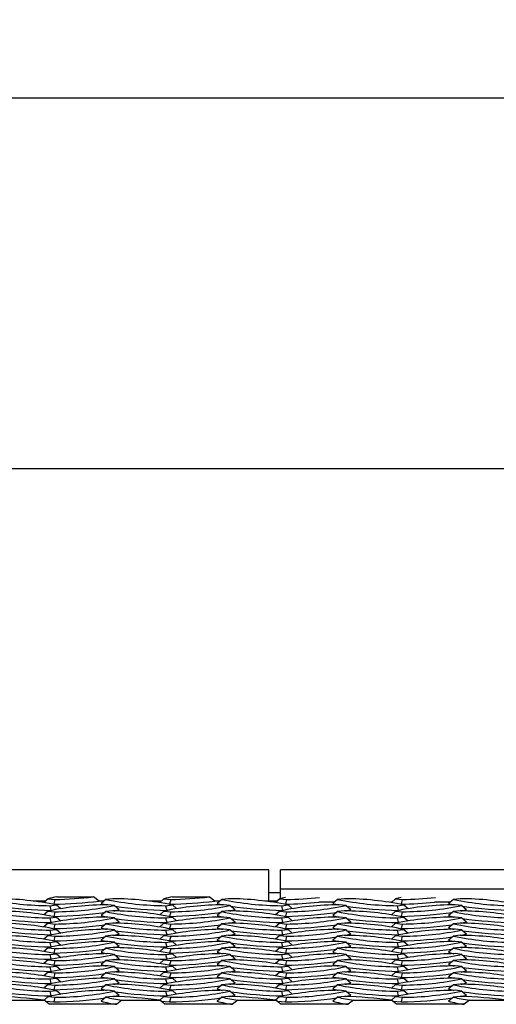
# Model space of a CAD drawing. Extents: x 0 to 17, y 0 to 11.
# Tile 32 of 81: x 10.165 to 10.486, y 4.736 to 5.401. Entities that reach past the tile are written whole.
import ezdxf

# ---------------------------------------------------------------- set-up
doc = ezdxf.new("R2010")
doc.units = 0
doc.header["$LTSCALE"] = 0.5
doc.header["$MEASUREMENT"] = 0
doc.layers.get('0').update_dxf_attribs({"linetype": 'CONTINUOUS'})
doc.layers.get('DEFPOINTS').update_dxf_attribs({"linetype": 'CONTINUOUS'})
doc.layers.add('E66R', color=7, linetype='CONTINUOUS')
doc.styles.add('Arial', font='arial.ttf', dxfattribs={"height": 0.09375})
doc.styles.add('SLDTEXTSTYLE0', font='TXT', dxfattribs={"width": 0.605})
doc.dimstyles.new('SLDDIMSTYLE0', dxfattribs={"dimtxt": 0.125, "dimasz": 0.15, "dimexe": 0, "dimexo": 0.0625, "dimgap": 0.03125, "dimtad": 0, "dimtih": 1, "dimtoh": 1, "dimdec": 3, "dimlfac": 4, "dimrnd": 1e-09, "dimzin": 12, "dimdsep": 46, "dimtxsty": 'SLDTEXTSTYLE0', "dimsah": 1, "dimcen": 0.09, "dimadec": 0, "dimazin": 3, "dimtfac": 1, "dimtdec": 3, "dimtofl": 0, "dimtmove": 0, "dimatfit": 3, "dimfxl": 1, "dimfrac": 2, "dimtolj": 1, "dimtzin": 12, "dimarcsym": 0})

# ---------------------------------------------------------------- blocks, each defined once
blk = doc.blocks.new('*D7')
at = {"layer": 'DEFPOINTS', "color": 0, "linetype": 'Continuous', "transparency": 16777216}
for p in [(14.07485, 5.0978), (9.57485, 4.82306), (14.07485, 4.82306)]:
    blk.add_point(p, dxfattribs=at)
at = {"layer": 'E66R', "color": 0, "linetype": 'Continuous', "lineweight": -2, "transparency": 16777216}
for p, q in [((9.57485, 4.88556), (9.57485, 5.0978)), ((9.72485, 5.0978), (11.70304, 5.0978)), ((13.92485, 5.0978), (11.94665, 5.0978)), ((14.07485, 4.88556), (14.07485, 5.0978))]:
    blk.add_line(p, q, dxfattribs=at)
at = {"layer": 'E66R', "color": 0, "linetype": 'Continuous', "transparency": 16777216}
for points in [[(9.72485, 5.1228), (9.72485, 5.0728), (9.57485, 5.0978)], [(13.92485, 5.1228), (13.92485, 5.0728), (14.07485, 5.0978)]]:
    blk.add_solid(points, dxfattribs=at)
at = {"layer": 'E66R', "color": 0, "linetype": 'Continuous', "transparency": 16777216, "insert": (11.82485, 5.14567), "char_height": 0.09375, "attachment_point": 2, "style": 'Arial'}
blk.add_mtext('\\A1;66"', dxfattribs=at)
blk = doc.blocks.new('*D14')
at = {"layer": 'DEFPOINTS', "color": 0, "linetype": 'Continuous', "transparency": 16777216}
for p in [(15.07485, 5.3478), (8.57485, 4.79572), (15.07485, 4.79572)]:
    blk.add_point(p, dxfattribs=at)
at = {"layer": 'E66R', "color": 0, "linetype": 'Continuous', "lineweight": -2, "transparency": 16777216}
for p, q in [((8.57485, 4.85822), (8.57485, 5.3478)), ((8.72485, 5.3478), (11.7033, 5.3478)), ((14.92485, 5.3478), (11.94639, 5.3478)), ((15.07485, 4.85822), (15.07485, 5.3478))]:
    blk.add_line(p, q, dxfattribs=at)
at = {"layer": 'E66R', "color": 0, "linetype": 'Continuous', "transparency": 16777216}
for points in [[(8.72485, 5.3728), (8.72485, 5.3228), (8.57485, 5.3478)], [(14.92485, 5.3728), (14.92485, 5.3228), (15.07485, 5.3478)]]:
    blk.add_solid(points, dxfattribs=at)
at = {"layer": 'E66R', "color": 0, "linetype": 'Continuous', "transparency": 16777216, "insert": (11.82485, 5.39567), "char_height": 0.09375, "attachment_point": 2, "style": 'Arial'}
blk.add_mtext('\\A1;98"', dxfattribs=at)

msp = doc.modelspace()

# ---------------------------------------------------------------- linework, layer by layer
at = {"color": 7, "linetype": 'Continuous', "lineweight": 25}
for p, q in [((10.33266, 4.82697), (9.95766, 4.82697)), ((10.33266, 4.80555), (10.33266, 4.82697)), ((10.71547, 4.82697), (10.34047, 4.82697)), ((10.34047, 4.81394), (10.34047, 4.82697)), ((10.34047, 4.81134), (10.33266, 4.81134)), ((10.71547, 4.81394), (10.34047, 4.81394)), ((10.34047, 4.8075), (10.34047, 4.81394)), ((10.18201, 4.80585), (10.17365, 4.80585)), ((10.18369, 4.80735), (10.18094, 4.8049)), ((10.18369, 4.80735), (10.18829, 4.80686)), ((10.18485, 4.80274), (10.18945, 4.80323)), ((10.18829, 4.80686), (10.18753, 4.80373)), ((10.18945, 4.80323), (10.19221, 4.80076)), ((10.18956, 4.80865), (10.21429, 4.80865)), ((10.21809, 4.80585), (10.21429, 4.80865)), ((10.22141, 4.80585), (10.21809, 4.80585)), ((10.22276, 4.80698), (10.21953, 4.80427)), ((10.22735, 4.80747), (10.22276, 4.80698)), ((10.2285, 4.80286), (10.2239, 4.80335)), ((10.26014, 4.80585), (10.25177, 4.80585)), ((10.26181, 4.80735), (10.25907, 4.8049)), ((10.26181, 4.80735), (10.26641, 4.80686)), ((10.26297, 4.80274), (10.26757, 4.80323)), ((10.26641, 4.80686), (10.26566, 4.80373)), ((10.26757, 4.80323), (10.27033, 4.80076)), ((10.26768, 4.80865), (10.29241, 4.80865)), ((10.29621, 4.80585), (10.29241, 4.80865)), ((10.29954, 4.80585), (10.29621, 4.80585)), ((10.30088, 4.80698), (10.29766, 4.80427)), ((10.30548, 4.80747), (10.30088, 4.80698)), ((10.30663, 4.80286), (10.30203, 4.80335)), ((10.33826, 4.80585), (10.3299, 4.80585)), ((10.33994, 4.80735), (10.33719, 4.8049)), ((10.33994, 4.80735), (10.34454, 4.80686)), ((10.3411, 4.80274), (10.3457, 4.80323)), ((10.34454, 4.80686), (10.34378, 4.80373)), ((10.3457, 4.80323), (10.34846, 4.80076)), ((10.37669, 4.80503), (10.36629, 4.80503)), ((10.37901, 4.80698), (10.37578, 4.80427)), ((10.3836, 4.80747), (10.37901, 4.80698)), ((10.38475, 4.80286), (10.38015, 4.80335)), ((10.41546, 4.80503), (10.41477, 4.80503)), ((10.41806, 4.80735), (10.41532, 4.8049)), ((10.41806, 4.80735), (10.42266, 4.80686)), ((10.41922, 4.80274), (10.42382, 4.80323)), ((10.42266, 4.80686), (10.42191, 4.80373)), ((10.42382, 4.80323), (10.42658, 4.80076)), ((10.45481, 4.80503), (10.44442, 4.80503)), ((10.45713, 4.80698), (10.45391, 4.80427)), ((10.46173, 4.80747), (10.45713, 4.80698)), ((10.46288, 4.80286), (10.45828, 4.80335)), ((10.18369, 4.7991), (10.18094, 4.79666)), ((10.18369, 4.7991), (10.18829, 4.79862)), ((10.18485, 4.80274), (10.1856, 4.7996)), ((10.18829, 4.79862), (10.18753, 4.79548)), ((10.22276, 4.79874), (10.21953, 4.79602)), ((10.22735, 4.79923), (10.22276, 4.79874)), ((10.2285, 4.80286), (10.23173, 4.80015)), ((10.26181, 4.7991), (10.25907, 4.79666)), ((10.26181, 4.7991), (10.26641, 4.79862)), ((10.26297, 4.80274), (10.26372, 4.7996)), ((10.26641, 4.79862), (10.26566, 4.79548)), ((10.30088, 4.79874), (10.29766, 4.79602)), ((10.30548, 4.79923), (10.30088, 4.79874)), ((10.30663, 4.80286), (10.30985, 4.80015)), ((10.33994, 4.7991), (10.33719, 4.79666)), ((10.33994, 4.7991), (10.34454, 4.79862)), ((10.3411, 4.80274), (10.34185, 4.7996)), ((10.34454, 4.79862), (10.34378, 4.79548)), ((10.37901, 4.79874), (10.37578, 4.79602)), ((10.3836, 4.79923), (10.37901, 4.79874)), ((10.38475, 4.80286), (10.38798, 4.80015)), ((10.41806, 4.7991), (10.41532, 4.79666)), ((10.41806, 4.7991), (10.42266, 4.79862)), ((10.41922, 4.80274), (10.41997, 4.7996)), ((10.42266, 4.79862), (10.42191, 4.79548)), ((10.45713, 4.79874), (10.45391, 4.79602)), ((10.46173, 4.79923), (10.45713, 4.79874)), ((10.46288, 4.80286), (10.4661, 4.80015)), ((10.18369, 4.79086), (10.18094, 4.78841)), ((10.18369, 4.79086), (10.18829, 4.79038)), ((10.18485, 4.7945), (10.18945, 4.79498)), ((10.18485, 4.7945), (10.1856, 4.79136)), ((10.18829, 4.79038), (10.18753, 4.78724)), ((10.18945, 4.79498), (10.19221, 4.79252)), ((10.22276, 4.7905), (10.21953, 4.78778)), ((10.22735, 4.79098), (10.22276, 4.7905)), ((10.2285, 4.79462), (10.2239, 4.7951)), ((10.2285, 4.79462), (10.23173, 4.7919)), ((10.26181, 4.79086), (10.25907, 4.78841)), ((10.26181, 4.79086), (10.26641, 4.79038)), ((10.26297, 4.7945), (10.26757, 4.79498)), ((10.26297, 4.7945), (10.26372, 4.79136)), ((10.26641, 4.79038), (10.26566, 4.78724)), ((10.26757, 4.79498), (10.27033, 4.79252)), ((10.30088, 4.7905), (10.29766, 4.78778)), ((10.30548, 4.79098), (10.30088, 4.7905)), ((10.30663, 4.79462), (10.30203, 4.7951)), ((10.30663, 4.79462), (10.30985, 4.7919)), ((10.33994, 4.79086), (10.33719, 4.78841)), ((10.33994, 4.79086), (10.34454, 4.79038)), ((10.3411, 4.7945), (10.3457, 4.79498)), ((10.3411, 4.7945), (10.34185, 4.79136)), ((10.34454, 4.79038), (10.34378, 4.78724)), ((10.3457, 4.79498), (10.34846, 4.79252)), ((10.37901, 4.7905), (10.37578, 4.78778)), ((10.3836, 4.79098), (10.37901, 4.7905)), ((10.38475, 4.79462), (10.38015, 4.7951)), ((10.38475, 4.79462), (10.38798, 4.7919)), ((10.41806, 4.79086), (10.41532, 4.78841)), ((10.41806, 4.79086), (10.42266, 4.79038)), ((10.41922, 4.7945), (10.42382, 4.79498)), ((10.41922, 4.7945), (10.41997, 4.79136)), ((10.42266, 4.79038), (10.42191, 4.78724)), ((10.42382, 4.79498), (10.42658, 4.79252)), ((10.45713, 4.7905), (10.45391, 4.78778)), ((10.46173, 4.79098), (10.45713, 4.7905)), ((10.46288, 4.79462), (10.45828, 4.7951)), ((10.46288, 4.79462), (10.4661, 4.7919)), ((10.18485, 4.78625), (10.18945, 4.78674)), ((10.18485, 4.78625), (10.1856, 4.78312)), ((10.18945, 4.78674), (10.19221, 4.78428)), ((10.2285, 4.78638), (10.2239, 4.78686)), ((10.2285, 4.78638), (10.23173, 4.78366)), ((10.26297, 4.78625), (10.26757, 4.78674)), ((10.26297, 4.78625), (10.26372, 4.78312)), ((10.26757, 4.78674), (10.27033, 4.78428)), ((10.30663, 4.78638), (10.30203, 4.78686)), ((10.30663, 4.78638), (10.30985, 4.78366)), ((10.3411, 4.78625), (10.3457, 4.78674)), ((10.3411, 4.78625), (10.34185, 4.78312)), ((10.3457, 4.78674), (10.34846, 4.78428)), ((10.38475, 4.78638), (10.38015, 4.78686)), ((10.38475, 4.78638), (10.38798, 4.78366)), ((10.41922, 4.78625), (10.42382, 4.78674)), ((10.41922, 4.78625), (10.41997, 4.78312)), ((10.42382, 4.78674), (10.42658, 4.78428)), ((10.46288, 4.78638), (10.45828, 4.78686)), ((10.46288, 4.78638), (10.4661, 4.78366)), ((10.18369, 4.78262), (10.18094, 4.78017)), ((10.18369, 4.78262), (10.18829, 4.78213)), ((10.18485, 4.77801), (10.18945, 4.7785)), ((10.18485, 4.77801), (10.1856, 4.77487)), ((10.18829, 4.78213), (10.18753, 4.779)), ((10.18945, 4.7785), (10.19221, 4.77604)), ((10.22276, 4.78225), (10.21953, 4.77954)), ((10.22735, 4.78274), (10.22276, 4.78225)), ((10.2285, 4.77813), (10.2239, 4.77862)), ((10.2285, 4.77813), (10.23173, 4.77542)), ((10.26181, 4.78262), (10.25907, 4.78017)), ((10.26181, 4.78262), (10.26641, 4.78213)), ((10.26297, 4.77801), (10.26757, 4.7785)), ((10.26297, 4.77801), (10.26372, 4.77487)), ((10.26641, 4.78213), (10.26566, 4.779)), ((10.26757, 4.7785), (10.27033, 4.77604)), ((10.30088, 4.78225), (10.29766, 4.77954)), ((10.30548, 4.78274), (10.30088, 4.78225)), ((10.30663, 4.77813), (10.30203, 4.77862)), ((10.30663, 4.77813), (10.30985, 4.77542)), ((10.33994, 4.78262), (10.33719, 4.78017)), ((10.33994, 4.78262), (10.34454, 4.78213)), ((10.3411, 4.77801), (10.3457, 4.7785)), ((10.3411, 4.77801), (10.34185, 4.77487)), ((10.34454, 4.78213), (10.34378, 4.779)), ((10.3457, 4.7785), (10.34846, 4.77604)), ((10.37901, 4.78225), (10.37578, 4.77954)), ((10.3836, 4.78274), (10.37901, 4.78225)), ((10.38475, 4.77813), (10.38015, 4.77862)), ((10.38475, 4.77813), (10.38798, 4.77542)), ((10.41806, 4.78262), (10.41532, 4.78017)), ((10.41806, 4.78262), (10.42266, 4.78213)), ((10.41922, 4.77801), (10.42382, 4.7785)), ((10.41922, 4.77801), (10.41997, 4.77487)), ((10.42266, 4.78213), (10.42191, 4.779)), ((10.42382, 4.7785), (10.42658, 4.77604)), ((10.45713, 4.78225), (10.45391, 4.77954)), ((10.46173, 4.78274), (10.45713, 4.78225)), ((10.46288, 4.77813), (10.45828, 4.77862)), ((10.46288, 4.77813), (10.4661, 4.77542)), ((10.18369, 4.77438), (10.18094, 4.77193)), ((10.18369, 4.77438), (10.18829, 4.77389)), ((10.18485, 4.76977), (10.18945, 4.77025)), ((10.18829, 4.77389), (10.18753, 4.77075)), ((10.18945, 4.77025), (10.19221, 4.76779)), ((10.22276, 4.77401), (10.21953, 4.77129)), ((10.22735, 4.7745), (10.22276, 4.77401)), ((10.2285, 4.76989), (10.2239, 4.77038)), ((10.2285, 4.76989), (10.23173, 4.76717)), ((10.26181, 4.77438), (10.25907, 4.77193)), ((10.26181, 4.77438), (10.26641, 4.77389)), ((10.26297, 4.76977), (10.26757, 4.77025)), ((10.26641, 4.77389), (10.26566, 4.77075)), ((10.26757, 4.77025), (10.27033, 4.76779)), ((10.30088, 4.77401), (10.29766, 4.77129)), ((10.30548, 4.7745), (10.30088, 4.77401)), ((10.30663, 4.76989), (10.30203, 4.77038)), ((10.30663, 4.76989), (10.30985, 4.76717)), ((10.33994, 4.77438), (10.33719, 4.77193)), ((10.33994, 4.77438), (10.34454, 4.77389)), ((10.3411, 4.76977), (10.3457, 4.77025)), ((10.34454, 4.77389), (10.34378, 4.77075)), ((10.3457, 4.77025), (10.34846, 4.76779)), ((10.37901, 4.77401), (10.37578, 4.77129)), ((10.3836, 4.7745), (10.37901, 4.77401)), ((10.38475, 4.76989), (10.38015, 4.77038)), ((10.38475, 4.76989), (10.38798, 4.76717)), ((10.41806, 4.77438), (10.41532, 4.77193)), ((10.41806, 4.77438), (10.42266, 4.77389)), ((10.41922, 4.76977), (10.42382, 4.77025)), ((10.42266, 4.77389), (10.42191, 4.77075)), ((10.42382, 4.77025), (10.42658, 4.76779)), ((10.45713, 4.77401), (10.45391, 4.77129)), ((10.46173, 4.7745), (10.45713, 4.77401)), ((10.46288, 4.76989), (10.45828, 4.77038)), ((10.46288, 4.76989), (10.4661, 4.76717)), ((10.18369, 4.76613), (10.18094, 4.76368)), ((10.18369, 4.76613), (10.18829, 4.76565)), ((10.18485, 4.76977), (10.1856, 4.76663)), ((10.18829, 4.76565), (10.18753, 4.76251)), ((10.22276, 4.76577), (10.21953, 4.76305)), ((10.22735, 4.76625), (10.22276, 4.76577)), ((10.26181, 4.76613), (10.25907, 4.76368)), ((10.26181, 4.76613), (10.26641, 4.76565)), ((10.26297, 4.76977), (10.26372, 4.76663)), ((10.26641, 4.76565), (10.26566, 4.76251)), ((10.30088, 4.76577), (10.29766, 4.76305)), ((10.30548, 4.76625), (10.30088, 4.76577)), ((10.33994, 4.76613), (10.33719, 4.76368)), ((10.33994, 4.76613), (10.34454, 4.76565)), ((10.3411, 4.76977), (10.34185, 4.76663)), ((10.34454, 4.76565), (10.34378, 4.76251)), ((10.37901, 4.76577), (10.37578, 4.76305)), ((10.3836, 4.76625), (10.37901, 4.76577)), ((10.41806, 4.76613), (10.41532, 4.76368)), ((10.41806, 4.76613), (10.42266, 4.76565)), ((10.41922, 4.76977), (10.41997, 4.76663)), ((10.42266, 4.76565), (10.42191, 4.76251)), ((10.45713, 4.76577), (10.45391, 4.76305)), ((10.46173, 4.76625), (10.45713, 4.76577)), ((10.18369, 4.75789), (10.18094, 4.75544)), ((10.18369, 4.75789), (10.18829, 4.7574)), ((10.18485, 4.76153), (10.18945, 4.76201)), ((10.18485, 4.76153), (10.1856, 4.75839)), ((10.18829, 4.7574), (10.18753, 4.75427)), ((10.18945, 4.76201), (10.19221, 4.75955)), ((10.22276, 4.75753), (10.21953, 4.75481)), ((10.22735, 4.75801), (10.22276, 4.75753)), ((10.2285, 4.76165), (10.2239, 4.76213)), ((10.2285, 4.76165), (10.23173, 4.75893)), ((10.26181, 4.75789), (10.25907, 4.75544)), ((10.26181, 4.75789), (10.26641, 4.7574)), ((10.26297, 4.76153), (10.26757, 4.76201)), ((10.26297, 4.76153), (10.26372, 4.75839)), ((10.26641, 4.7574), (10.26566, 4.75427)), ((10.26757, 4.76201), (10.27033, 4.75955)), ((10.30088, 4.75753), (10.29766, 4.75481)), ((10.30548, 4.75801), (10.30088, 4.75753)), ((10.30663, 4.76165), (10.30203, 4.76213)), ((10.30663, 4.76165), (10.30985, 4.75893)), ((10.33994, 4.75789), (10.33719, 4.75544)), ((10.33994, 4.75789), (10.34454, 4.7574)), ((10.3411, 4.76153), (10.3457, 4.76201)), ((10.3411, 4.76153), (10.34185, 4.75839)), ((10.34454, 4.7574), (10.34378, 4.75427)), ((10.3457, 4.76201), (10.34846, 4.75955)), ((10.37901, 4.75753), (10.37578, 4.75481)), ((10.3836, 4.75801), (10.37901, 4.75753)), ((10.38475, 4.76165), (10.38015, 4.76213)), ((10.38475, 4.76165), (10.38798, 4.75893)), ((10.41806, 4.75789), (10.41532, 4.75544)), ((10.41806, 4.75789), (10.42266, 4.7574)), ((10.41922, 4.76153), (10.42382, 4.76201)), ((10.41922, 4.76153), (10.41997, 4.75839)), ((10.42266, 4.7574), (10.42191, 4.75427)), ((10.42382, 4.76201), (10.42658, 4.75955)), ((10.45713, 4.75753), (10.45391, 4.75481)), ((10.46173, 4.75801), (10.45713, 4.75753)), ((10.46288, 4.76165), (10.45828, 4.76213)), ((10.46288, 4.76165), (10.4661, 4.75893)), ((10.18485, 4.75328), (10.18945, 4.75377)), ((10.18485, 4.75328), (10.1856, 4.75015)), ((10.18945, 4.75377), (10.19221, 4.75131)), ((10.2285, 4.75341), (10.2239, 4.75389)), ((10.2285, 4.75341), (10.23173, 4.75069)), ((10.26297, 4.75328), (10.26757, 4.75377)), ((10.26297, 4.75328), (10.26372, 4.75015)), ((10.26757, 4.75377), (10.27033, 4.75131)), ((10.30663, 4.75341), (10.30203, 4.75389)), ((10.30663, 4.75341), (10.30985, 4.75069)), ((10.3411, 4.75328), (10.3457, 4.75377)), ((10.3411, 4.75328), (10.34185, 4.75015)), ((10.3457, 4.75377), (10.34846, 4.75131)), ((10.38475, 4.75341), (10.38015, 4.75389)), ((10.38475, 4.75341), (10.38798, 4.75069)), ((10.41922, 4.75328), (10.42382, 4.75377)), ((10.41922, 4.75328), (10.41997, 4.75015)), ((10.42382, 4.75377), (10.42658, 4.75131)), ((10.46288, 4.75341), (10.45828, 4.75389)), ((10.46288, 4.75341), (10.4661, 4.75069)), ((10.18369, 4.74965), (10.18094, 4.7472)), ((10.18369, 4.74965), (10.18829, 4.74916)), ((10.18485, 4.74504), (10.18945, 4.74553)), ((10.18485, 4.74504), (10.1856, 4.7419)), ((10.18829, 4.74916), (10.18753, 4.74602)), ((10.18945, 4.74553), (10.19221, 4.74306)), ((10.22276, 4.74928), (10.21953, 4.74657)), ((10.22735, 4.74977), (10.22276, 4.74928)), ((10.2285, 4.74516), (10.2239, 4.74565)), ((10.2285, 4.74516), (10.23173, 4.74244)), ((10.26181, 4.74965), (10.25907, 4.7472)), ((10.26181, 4.74965), (10.26641, 4.74916)), ((10.26297, 4.74504), (10.26757, 4.74553)), ((10.26297, 4.74504), (10.26372, 4.7419)), ((10.26641, 4.74916), (10.26566, 4.74602)), ((10.26757, 4.74553), (10.27033, 4.74306)), ((10.30088, 4.74928), (10.29766, 4.74657)), ((10.30548, 4.74977), (10.30088, 4.74928)), ((10.30663, 4.74516), (10.30203, 4.74565)), ((10.30663, 4.74516), (10.30985, 4.74244)), ((10.33994, 4.74965), (10.33719, 4.7472)), ((10.33994, 4.74965), (10.34454, 4.74916)), ((10.3411, 4.74504), (10.3457, 4.74553)), ((10.3411, 4.74504), (10.34185, 4.7419)), ((10.34454, 4.74916), (10.34378, 4.74602)), ((10.3457, 4.74553), (10.34846, 4.74306)), ((10.37901, 4.74928), (10.37578, 4.74657)), ((10.3836, 4.74977), (10.37901, 4.74928)), ((10.38475, 4.74516), (10.38015, 4.74565)), ((10.38475, 4.74516), (10.38798, 4.74244)), ((10.41806, 4.74965), (10.41532, 4.7472)), ((10.41806, 4.74965), (10.42266, 4.74916)), ((10.41922, 4.74504), (10.42382, 4.74553)), ((10.41922, 4.74504), (10.41997, 4.7419)), ((10.42266, 4.74916), (10.42191, 4.74602)), ((10.42382, 4.74553), (10.42658, 4.74306)), ((10.45713, 4.74928), (10.45391, 4.74657)), ((10.46173, 4.74977), (10.45713, 4.74928)), ((10.46288, 4.74516), (10.45828, 4.74565)), ((10.46288, 4.74516), (10.4661, 4.74244)), ((10.15544, 4.739), (10.181, 4.739)), ((10.18369, 4.7414), (10.18099, 4.739)), ((10.18441, 4.7362), (10.181, 4.739)), ((10.18173, 4.73839), (10.18753, 4.73778)), ((10.18369, 4.7414), (10.18829, 4.74092)), ((10.18829, 4.74092), (10.18753, 4.73778)), ((10.22276, 4.74104), (10.21953, 4.73832)), ((10.22735, 4.74153), (10.22276, 4.74104)), ((10.23356, 4.739), (10.23, 4.7362)), ((10.23356, 4.739), (10.25912, 4.739)), ((10.26181, 4.7414), (10.25911, 4.739)), ((10.26254, 4.7362), (10.25912, 4.739)), ((10.25986, 4.73839), (10.26566, 4.73778)), ((10.26181, 4.7414), (10.26641, 4.74092)), ((10.26641, 4.74092), (10.26566, 4.73778)), ((10.30088, 4.74104), (10.29766, 4.73832)), ((10.30548, 4.74153), (10.30088, 4.74104)), ((10.31169, 4.739), (10.30812, 4.7362)), ((10.31169, 4.739), (10.33725, 4.739)), ((10.33994, 4.7414), (10.33724, 4.739)), ((10.34066, 4.7362), (10.33725, 4.739)), ((10.33798, 4.73839), (10.34378, 4.73778)), ((10.33994, 4.7414), (10.34454, 4.74092)), ((10.34454, 4.74092), (10.34378, 4.73778)), ((10.37901, 4.74104), (10.37578, 4.73832)), ((10.3836, 4.74153), (10.37901, 4.74104)), ((10.38981, 4.739), (10.38625, 4.7362)), ((10.38981, 4.739), (10.41537, 4.739)), ((10.41806, 4.7414), (10.41537, 4.739)), ((10.41879, 4.7362), (10.41537, 4.739)), ((10.41611, 4.73839), (10.42191, 4.73778)), ((10.41806, 4.7414), (10.42266, 4.74092)), ((10.42266, 4.74092), (10.42191, 4.73778)), ((10.45713, 4.74104), (10.45391, 4.73832)), ((10.46173, 4.74153), (10.45713, 4.74104)), ((10.46794, 4.739), (10.46437, 4.7362)), ((10.46794, 4.739), (10.4935, 4.739)), ((10.23, 4.7362), (10.18441, 4.7362)), ((10.30812, 4.7362), (10.26254, 4.7362)), ((10.38625, 4.7362), (10.34066, 4.7362)), ((10.46437, 4.7362), (10.41879, 4.7362))]:
    msp.add_line(p, q, dxfattribs=at)
at = {"color": 7, "linetype": 'Continuous', "lineweight": 25, "flags": 128}
for points in [[(10.21953, 4.80427), (10.22249, 4.80347), (10.22316, 4.80332)], [(10.29766, 4.80427), (10.30061, 4.80347), (10.30129, 4.80332)], [(10.37578, 4.80427), (10.37874, 4.80347), (10.37941, 4.80332)], [(10.45391, 4.80427), (10.45686, 4.80347), (10.45754, 4.80332)], [(10.22809, 4.7992), (10.22877, 4.79935), (10.23173, 4.80015)], [(10.30622, 4.7992), (10.3069, 4.79935), (10.30985, 4.80015)], [(10.38434, 4.7992), (10.38502, 4.79935), (10.38798, 4.80015)], [(10.46247, 4.7992), (10.46315, 4.79935), (10.4661, 4.80015)], [(10.21953, 4.79602), (10.22249, 4.79523), (10.22316, 4.79508)], [(10.22809, 4.79095), (10.22877, 4.79111), (10.23173, 4.7919)], [(10.29766, 4.79602), (10.30061, 4.79523), (10.30129, 4.79508)], [(10.30622, 4.79095), (10.3069, 4.79111), (10.30985, 4.7919)], [(10.37578, 4.79602), (10.37874, 4.79523), (10.37941, 4.79508)], [(10.38434, 4.79095), (10.38502, 4.79111), (10.38798, 4.7919)], [(10.45391, 4.79602), (10.45686, 4.79523), (10.45754, 4.79508)], [(10.46247, 4.79095), (10.46315, 4.79111), (10.4661, 4.7919)], [(10.21953, 4.78778), (10.22249, 4.78698), (10.22316, 4.78683)], [(10.22809, 4.78271), (10.22877, 4.78286), (10.23173, 4.78366)], [(10.29766, 4.78778), (10.30061, 4.78698), (10.30129, 4.78683)], [(10.30622, 4.78271), (10.3069, 4.78286), (10.30985, 4.78366)], [(10.37578, 4.78778), (10.37874, 4.78698), (10.37941, 4.78683)], [(10.38434, 4.78271), (10.38502, 4.78286), (10.38798, 4.78366)], [(10.45391, 4.78778), (10.45686, 4.78698), (10.45754, 4.78683)], [(10.46247, 4.78271), (10.46315, 4.78286), (10.4661, 4.78366)], [(10.21953, 4.77954), (10.22249, 4.77874), (10.22316, 4.77859)], [(10.29766, 4.77954), (10.30061, 4.77874), (10.30129, 4.77859)], [(10.37578, 4.77954), (10.37874, 4.77874), (10.37941, 4.77859)], [(10.45391, 4.77954), (10.45686, 4.77874), (10.45754, 4.77859)], [(10.21953, 4.77129), (10.22249, 4.7705), (10.22316, 4.77035)], [(10.22809, 4.77447), (10.22877, 4.77462), (10.23173, 4.77542)], [(10.29766, 4.77129), (10.30061, 4.7705), (10.30129, 4.77035)], [(10.30622, 4.77447), (10.3069, 4.77462), (10.30985, 4.77542)], [(10.37578, 4.77129), (10.37874, 4.7705), (10.37941, 4.77035)], [(10.38434, 4.77447), (10.38502, 4.77462), (10.38798, 4.77542)], [(10.45391, 4.77129), (10.45686, 4.7705), (10.45754, 4.77035)], [(10.46247, 4.77447), (10.46315, 4.77462), (10.4661, 4.77542)], [(10.22809, 4.76623), (10.22877, 4.76638), (10.23173, 4.76717)], [(10.30622, 4.76623), (10.3069, 4.76638), (10.30985, 4.76717)], [(10.38434, 4.76623), (10.38502, 4.76638), (10.38798, 4.76717)], [(10.46247, 4.76623), (10.46315, 4.76638), (10.4661, 4.76717)], [(10.21953, 4.76305), (10.22249, 4.76226), (10.22316, 4.7621)], [(10.22809, 4.75798), (10.22877, 4.75813), (10.23173, 4.75893)], [(10.29766, 4.76305), (10.30061, 4.76226), (10.30129, 4.7621)], [(10.30622, 4.75798), (10.3069, 4.75813), (10.30985, 4.75893)], [(10.37578, 4.76305), (10.37874, 4.76226), (10.37941, 4.7621)], [(10.38434, 4.75798), (10.38502, 4.75813), (10.38798, 4.75893)], [(10.45391, 4.76305), (10.45686, 4.76226), (10.45754, 4.7621)], [(10.46247, 4.75798), (10.46315, 4.75813), (10.4661, 4.75893)], [(10.21953, 4.75481), (10.22249, 4.75401), (10.22316, 4.75386)], [(10.22809, 4.74974), (10.22877, 4.74989), (10.23173, 4.75069)], [(10.29766, 4.75481), (10.30061, 4.75401), (10.30129, 4.75386)], [(10.30622, 4.74974), (10.3069, 4.74989), (10.30985, 4.75069)], [(10.37578, 4.75481), (10.37874, 4.75401), (10.37941, 4.75386)], [(10.38434, 4.74974), (10.38502, 4.74989), (10.38798, 4.75069)], [(10.45391, 4.75481), (10.45686, 4.75401), (10.45754, 4.75386)], [(10.46247, 4.74974), (10.46315, 4.74989), (10.4661, 4.75069)], [(10.21953, 4.74657), (10.22249, 4.74577), (10.22316, 4.74562)], [(10.29766, 4.74657), (10.30061, 4.74577), (10.30129, 4.74562)], [(10.37578, 4.74657), (10.37874, 4.74577), (10.37941, 4.74562)], [(10.45391, 4.74657), (10.45686, 4.74577), (10.45754, 4.74562)], [(10.22809, 4.7415), (10.22877, 4.74165), (10.23173, 4.74244)], [(10.30622, 4.7415), (10.3069, 4.74165), (10.30985, 4.74244)], [(10.38434, 4.7415), (10.38502, 4.74165), (10.38798, 4.74244)], [(10.46247, 4.7415), (10.46315, 4.74165), (10.4661, 4.74244)]]:
    msp.add_lwpolyline(points, dxfattribs=at)
at = {"color": 7, "linetype": 'Continuous', "lineweight": 25}
for centre, radius, start, end in [((10.18605, 5.00682), 0.20408, 258.29096, 269.66311), ((10.14803, 4.60339), 0.20408, 78.29096, 89.66311), ((10.19802, 4.75664), 0.0527, 99.24027, 105.77956), ((10.2251, 4.59927), 0.20408, 90.33689, 101.70904), ((10.177, 5.17548), 0.37191, 271.6236, 276.34313), ((10.1764, 5.16978), 0.36311, 271.87539, 275.98869), ((10.26417, 5.00682), 0.20408, 258.29096, 269.66311), ((10.22615, 4.60339), 0.20408, 78.29096, 89.66311), ((10.27614, 4.75664), 0.0527, 99.24027, 105.77956), ((10.30323, 4.59927), 0.20408, 90.33689, 101.70904), ((10.25512, 5.17548), 0.37191, 271.6236, 276.34313), ((10.25453, 5.16978), 0.36311, 271.87539, 275.98869), ((10.3423, 5.00682), 0.20408, 258.29096, 269.66311), ((10.30428, 4.60339), 0.20408, 78.29096, 89.66311), ((10.35227, 4.7646), 0.04449, 101.01193, 106.08947), ((10.38135, 4.59927), 0.20408, 90.33689, 101.70904), ((10.33071, 5.22463), 0.42111, 271.77935, 274.84748), ((10.33153, 5.19105), 0.3844, 271.93872, 275.27602), ((10.42042, 5.00682), 0.20408, 258.29096, 269.66311), ((10.3824, 4.60339), 0.20408, 78.29096, 89.66311), ((10.43039, 4.7646), 0.04449, 101.01193, 106.08947), ((10.45948, 4.59927), 0.20408, 90.33689, 101.70904), ((10.40883, 5.22463), 0.42111, 271.77935, 274.84748), ((10.40966, 5.19105), 0.3844, 271.93872, 275.27602), ((10.49855, 5.00682), 0.20408, 258.29096, 269.66311), ((10.46053, 4.60339), 0.20408, 78.29096, 89.66311), ((10.18605, 4.99858), 0.20408, 258.29096, 269.66311), ((10.14803, 4.59515), 0.20408, 78.29096, 89.66311), ((10.19299, 5.12082), 0.32131, 262.43461, 268.68253), ((10.18008, 5.11794), 0.32254, 271.32481, 277.51727), ((10.18709, 5.0027), 0.20408, 270.33689, 281.70904), ((10.26417, 4.99858), 0.20408, 258.29096, 269.66311), ((10.22615, 4.59515), 0.20408, 78.29096, 89.66311), ((10.27111, 5.12082), 0.32131, 262.43461, 268.68253), ((10.2582, 5.11794), 0.32254, 271.32481, 277.51727), ((10.26521, 5.0027), 0.20408, 270.33689, 281.70904), ((10.3423, 4.99858), 0.20408, 258.29096, 269.66311), ((10.30428, 4.59515), 0.20408, 78.29096, 89.66311), ((10.34924, 5.12082), 0.32131, 262.43461, 268.68253), ((10.33633, 5.11794), 0.32254, 271.32481, 277.51727), ((10.34334, 5.0027), 0.20408, 270.33689, 281.70904), ((10.42042, 4.99858), 0.20408, 258.29096, 269.66311), ((10.3824, 4.59515), 0.20408, 78.29096, 89.66311), ((10.42736, 5.12082), 0.32131, 262.43461, 268.68253), ((10.41445, 5.11794), 0.32254, 271.32481, 277.51727), ((10.42146, 5.0027), 0.20408, 270.33689, 281.70904), ((10.49855, 4.99858), 0.20408, 258.29096, 269.66311), ((10.46053, 4.59515), 0.20408, 78.29096, 89.66311), ((10.50549, 5.12082), 0.32131, 262.43461, 268.68253), ((10.18605, 4.99033), 0.20408, 258.29096, 269.66311), ((10.14803, 4.5869), 0.20408, 78.29096, 89.66311), ((10.19299, 5.11258), 0.32131, 262.43461, 268.68253), ((10.2251, 4.59103), 0.20408, 90.33689, 101.70904), ((10.18008, 5.10969), 0.32254, 271.32481, 277.51727), ((10.18709, 4.99445), 0.20408, 270.33689, 281.70904), ((10.26417, 4.99033), 0.20408, 258.29096, 269.66311), ((10.22615, 4.5869), 0.20408, 78.29096, 89.66311), ((10.27111, 5.11258), 0.32131, 262.43461, 268.68253), ((10.30323, 4.59103), 0.20408, 90.33689, 101.70904), ((10.2582, 5.10969), 0.32254, 271.32481, 277.51727), ((10.26521, 4.99445), 0.20408, 270.33689, 281.70904), ((10.3423, 4.99033), 0.20408, 258.29096, 269.66311), ((10.30428, 4.5869), 0.20408, 78.29096, 89.66311), ((10.34924, 5.11258), 0.32131, 262.43461, 268.68253), ((10.38135, 4.59103), 0.20408, 90.33689, 101.70904), ((10.33633, 5.10969), 0.32254, 271.32481, 277.51727), ((10.34334, 4.99445), 0.20408, 270.33689, 281.70904), ((10.42042, 4.99033), 0.20408, 258.29096, 269.66311), ((10.3824, 4.5869), 0.20408, 78.29096, 89.66311), ((10.42736, 5.11258), 0.32131, 262.43461, 268.68253), ((10.45948, 4.59103), 0.20408, 90.33689, 101.70904), ((10.41445, 5.10969), 0.32254, 271.32481, 277.51727), ((10.42146, 4.99445), 0.20408, 270.33689, 281.70904), ((10.49855, 4.99033), 0.20408, 258.29096, 269.66311), ((10.46053, 4.5869), 0.20408, 78.29096, 89.66311), ((10.50549, 5.11258), 0.32131, 262.43461, 268.68253), ((10.19299, 5.10434), 0.32131, 262.43461, 268.68253), ((10.2251, 4.58278), 0.20408, 90.33689, 101.70904), ((10.18709, 4.98621), 0.20408, 270.33689, 281.70904), ((10.27111, 5.10434), 0.32131, 262.43461, 268.68253), ((10.30323, 4.58278), 0.20408, 90.33689, 101.70904), ((10.26521, 4.98621), 0.20408, 270.33689, 281.70904), ((10.34924, 5.10434), 0.32131, 262.43461, 268.68253), ((10.38135, 4.58278), 0.20408, 90.33689, 101.70904), ((10.34334, 4.98621), 0.20408, 270.33689, 281.70904), ((10.42736, 5.10434), 0.32131, 262.43461, 268.68253), ((10.45948, 4.58278), 0.20408, 90.33689, 101.70904), ((10.42146, 4.98621), 0.20408, 270.33689, 281.70904), ((10.50549, 5.10434), 0.32131, 262.43461, 268.68253), ((10.18605, 4.98209), 0.20408, 258.29096, 269.66311), ((10.14803, 4.57866), 0.20408, 78.29096, 89.66311), ((10.19299, 5.0961), 0.32131, 262.43461, 268.68253), ((10.2251, 4.57454), 0.20408, 90.33689, 101.70904), ((10.18008, 5.10145), 0.32254, 271.32481, 277.51727), ((10.18709, 4.97797), 0.20408, 270.33689, 281.70904), ((10.26417, 4.98209), 0.20408, 258.29096, 269.66311), ((10.22615, 4.57866), 0.20408, 78.29096, 89.66311), ((10.27111, 5.0961), 0.32131, 262.43461, 268.68253), ((10.30323, 4.57454), 0.20408, 90.33689, 101.70904), ((10.2582, 5.10145), 0.32254, 271.32481, 277.51727), ((10.26521, 4.97797), 0.20408, 270.33689, 281.70904), ((10.3423, 4.98209), 0.20408, 258.29096, 269.66311), ((10.30428, 4.57866), 0.20408, 78.29096, 89.66311), ((10.34924, 5.0961), 0.32131, 262.43461, 268.68253), ((10.38135, 4.57454), 0.20408, 90.33689, 101.70904), ((10.33633, 5.10145), 0.32254, 271.32481, 277.51727), ((10.34334, 4.97797), 0.20408, 270.33689, 281.70904), ((10.42042, 4.98209), 0.20408, 258.29096, 269.66311), ((10.3824, 4.57866), 0.20408, 78.29096, 89.66311), ((10.42736, 5.0961), 0.32131, 262.43461, 268.68253), ((10.45948, 4.57454), 0.20408, 90.33689, 101.70904), ((10.41445, 5.10145), 0.32254, 271.32481, 277.51727), ((10.42146, 4.97797), 0.20408, 270.33689, 281.70904), ((10.49855, 4.98209), 0.20408, 258.29096, 269.66311), ((10.46053, 4.57866), 0.20408, 78.29096, 89.66311), ((10.50549, 5.0961), 0.32131, 262.43461, 268.68253), ((10.18605, 4.97385), 0.20408, 258.29096, 269.66311), ((10.14803, 4.57042), 0.20408, 78.29096, 89.66311), ((10.2251, 4.5663), 0.20408, 90.33689, 101.70904), ((10.18008, 5.09321), 0.32254, 271.32481, 277.51727), ((10.18709, 4.96973), 0.20408, 270.33689, 281.70904), ((10.26417, 4.97385), 0.20408, 258.29096, 269.66311), ((10.22615, 4.57042), 0.20408, 78.29096, 89.66311), ((10.30323, 4.5663), 0.20408, 90.33689, 101.70904), ((10.2582, 5.09321), 0.32254, 271.32481, 277.51727), ((10.26521, 4.96973), 0.20408, 270.33689, 281.70904), ((10.3423, 4.97385), 0.20408, 258.29096, 269.66311), ((10.30428, 4.57042), 0.20408, 78.29096, 89.66311), ((10.38135, 4.5663), 0.20408, 90.33689, 101.70904), ((10.33633, 5.09321), 0.32254, 271.32481, 277.51727), ((10.34334, 4.96973), 0.20408, 270.33689, 281.70904), ((10.42042, 4.97385), 0.20408, 258.29096, 269.66311), ((10.3824, 4.57042), 0.20408, 78.29096, 89.66311), ((10.45948, 4.5663), 0.20408, 90.33689, 101.70904), ((10.41445, 5.09321), 0.32254, 271.32481, 277.51727), ((10.42146, 4.96973), 0.20408, 270.33689, 281.70904), ((10.49855, 4.97385), 0.20408, 258.29096, 269.66311), ((10.46053, 4.57042), 0.20408, 78.29096, 89.66311), ((10.18605, 4.9656), 0.20408, 258.29096, 269.66311), ((10.14803, 4.56218), 0.20408, 78.29096, 89.66311), ((10.19299, 5.08785), 0.32131, 262.43461, 268.68253), ((10.18008, 5.08496), 0.32254, 271.32481, 277.51727), ((10.26417, 4.9656), 0.20408, 258.29096, 269.66311), ((10.22615, 4.56218), 0.20408, 78.29096, 89.66311), ((10.27111, 5.08785), 0.32131, 262.43461, 268.68253), ((10.2582, 5.08496), 0.32254, 271.32481, 277.51727), ((10.3423, 4.9656), 0.20408, 258.29096, 269.66311), ((10.30428, 4.56218), 0.20408, 78.29096, 89.66311), ((10.34924, 5.08785), 0.32131, 262.43461, 268.68253), ((10.33633, 5.08496), 0.32254, 271.32481, 277.51727), ((10.42042, 4.9656), 0.20408, 258.29096, 269.66311), ((10.3824, 4.56218), 0.20408, 78.29096, 89.66311), ((10.42736, 5.08785), 0.32131, 262.43461, 268.68253), ((10.41445, 5.08496), 0.32254, 271.32481, 277.51727), ((10.49855, 4.9656), 0.20408, 258.29096, 269.66311), ((10.46053, 4.56218), 0.20408, 78.29096, 89.66311), ((10.50549, 5.08785), 0.32131, 262.43461, 268.68253), ((10.18605, 4.95736), 0.20408, 258.29096, 269.66311), ((10.14803, 4.55393), 0.20408, 78.29096, 89.66311), ((10.19299, 5.07961), 0.32131, 262.43461, 268.68253), ((10.2251, 4.55806), 0.20408, 90.33689, 101.70904), ((10.18008, 5.07672), 0.32254, 271.32481, 277.51727), ((10.18709, 4.96148), 0.20408, 270.33689, 281.70904), ((10.26417, 4.95736), 0.20408, 258.29096, 269.66311), ((10.22615, 4.55393), 0.20408, 78.29096, 89.66311), ((10.27111, 5.07961), 0.32131, 262.43461, 268.68253), ((10.30323, 4.55806), 0.20408, 90.33689, 101.70904), ((10.2582, 5.07672), 0.32254, 271.32481, 277.51727), ((10.26521, 4.96148), 0.20408, 270.33689, 281.70904), ((10.3423, 4.95736), 0.20408, 258.29096, 269.66311), ((10.30428, 4.55393), 0.20408, 78.29096, 89.66311), ((10.34924, 5.07961), 0.32131, 262.43461, 268.68253), ((10.38135, 4.55806), 0.20408, 90.33689, 101.70904), ((10.33633, 5.07672), 0.32254, 271.32481, 277.51727), ((10.34334, 4.96148), 0.20408, 270.33689, 281.70904), ((10.42042, 4.95736), 0.20408, 258.29096, 269.66311), ((10.3824, 4.55393), 0.20408, 78.29096, 89.66311), ((10.42736, 5.07961), 0.32131, 262.43461, 268.68253), ((10.45948, 4.55806), 0.20408, 90.33689, 101.70904), ((10.41445, 5.07672), 0.32254, 271.32481, 277.51727), ((10.42146, 4.96148), 0.20408, 270.33689, 281.70904), ((10.49855, 4.95736), 0.20408, 258.29096, 269.66311), ((10.46053, 4.55393), 0.20408, 78.29096, 89.66311), ((10.50549, 5.07961), 0.32131, 262.43461, 268.68253), ((10.19299, 5.07137), 0.32131, 262.43461, 268.68253), ((10.2251, 4.54981), 0.20408, 90.33689, 101.70904), ((10.18709, 4.95324), 0.20408, 270.33689, 281.70904), ((10.27111, 5.07137), 0.32131, 262.43461, 268.68253), ((10.30323, 4.54981), 0.20408, 90.33689, 101.70904), ((10.26521, 4.95324), 0.20408, 270.33689, 281.70904), ((10.34924, 5.07137), 0.32131, 262.43461, 268.68253), ((10.38135, 4.54981), 0.20408, 90.33689, 101.70904), ((10.34334, 4.95324), 0.20408, 270.33689, 281.70904), ((10.42736, 5.07137), 0.32131, 262.43461, 268.68253), ((10.45948, 4.54981), 0.20408, 90.33689, 101.70904), ((10.42146, 4.95324), 0.20408, 270.33689, 281.70904), ((10.50549, 5.07137), 0.32131, 262.43461, 268.68253), ((10.18605, 4.94912), 0.20408, 258.29096, 269.66311), ((10.14803, 4.54569), 0.20408, 78.29096, 89.66311), ((10.19299, 5.06312), 0.32131, 262.43461, 268.68253), ((10.2251, 4.54157), 0.20408, 90.33689, 101.70904), ((10.18008, 5.06848), 0.32254, 271.32481, 277.51727), ((10.18709, 4.945), 0.20408, 270.33689, 281.70904), ((10.26417, 4.94912), 0.20408, 258.29096, 269.66311), ((10.22615, 4.54569), 0.20408, 78.29096, 89.66311), ((10.27111, 5.06312), 0.32131, 262.43461, 268.68253), ((10.30323, 4.54157), 0.20408, 90.33689, 101.70904), ((10.2582, 5.06848), 0.32254, 271.32481, 277.51727), ((10.26521, 4.945), 0.20408, 270.33689, 281.70904), ((10.3423, 4.94912), 0.20408, 258.29096, 269.66311), ((10.30428, 4.54569), 0.20408, 78.29096, 89.66311), ((10.34924, 5.06312), 0.32131, 262.43461, 268.68253), ((10.38135, 4.54157), 0.20408, 90.33689, 101.70904), ((10.33633, 5.06848), 0.32254, 271.32481, 277.51727), ((10.34334, 4.945), 0.20408, 270.33689, 281.70904), ((10.42042, 4.94912), 0.20408, 258.29096, 269.66311), ((10.3824, 4.54569), 0.20408, 78.29096, 89.66311), ((10.42736, 5.06312), 0.32131, 262.43461, 268.68253), ((10.45948, 4.54157), 0.20408, 90.33689, 101.70904), ((10.41445, 5.06848), 0.32254, 271.32481, 277.51727), ((10.42146, 4.945), 0.20408, 270.33689, 281.70904), ((10.49855, 4.94912), 0.20408, 258.29096, 269.66311), ((10.46053, 4.54569), 0.20408, 78.29096, 89.66311), ((10.50549, 5.06312), 0.32131, 262.43461, 268.68253), ((10.14058, 4.43203), 0.30961, 82.49926, 88.39951), ((10.18008, 5.06023), 0.32254, 271.32481, 277.51727), ((10.23793, 4.80218), 0.06646, 253.92751, 263.14564), ((10.24196, 4.81302), 0.0745, 255.05906, 263.52529), ((10.21871, 4.43203), 0.30961, 82.49926, 88.39951), ((10.2582, 5.06023), 0.32254, 271.32481, 277.51727), ((10.31605, 4.80218), 0.06646, 253.92751, 263.14564), ((10.32009, 4.81302), 0.0745, 255.05906, 263.52529), ((10.29683, 4.43203), 0.30961, 82.49926, 88.39951), ((10.33633, 5.06023), 0.32254, 271.32481, 277.51727), ((10.39418, 4.80218), 0.06646, 253.92751, 263.14564), ((10.39821, 4.81302), 0.0745, 255.05906, 263.52529), ((10.37496, 4.43203), 0.30961, 82.49926, 88.39951), ((10.41445, 5.06023), 0.32254, 271.32481, 277.51727), ((10.4723, 4.80218), 0.06646, 253.92751, 263.14564), ((10.47634, 4.81302), 0.0745, 255.05906, 263.52529), ((10.45308, 4.43203), 0.30961, 82.49926, 88.39951)]:
    msp.add_arc(centre, radius, start, end, dxfattribs=at)

# ---------------------------------------------------------------- dimensions: what is measured, and where the dimension line sits
at = {"layer": 'E66R', "color": 2, "linetype": 'Continuous'}
for base, p1, p2, text, picture, middle in [((15.07485, 5.3478), (8.57485, 4.79572), (15.07485, 4.79572), '98"', '*D14', (11.82485, 5.3478)), ((14.07485, 5.0978), (9.57485, 4.82306), (14.07485, 4.82306), '66"', '*D7', (11.82485, 5.0978))]:
    dim = msp.add_linear_dim(base=base, p1=p1, p2=p2, text=text, dimstyle='SLDDIMSTYLE0', override={"dimpost": '', "dimtxsty": 'Arial'}, dxfattribs=at)
    dim.commit()
    dim.dimension.update_dxf_attribs({"geometry": picture, "text_midpoint": middle, "dimtype": 160})

doc.saveas('drawing.dxf')
